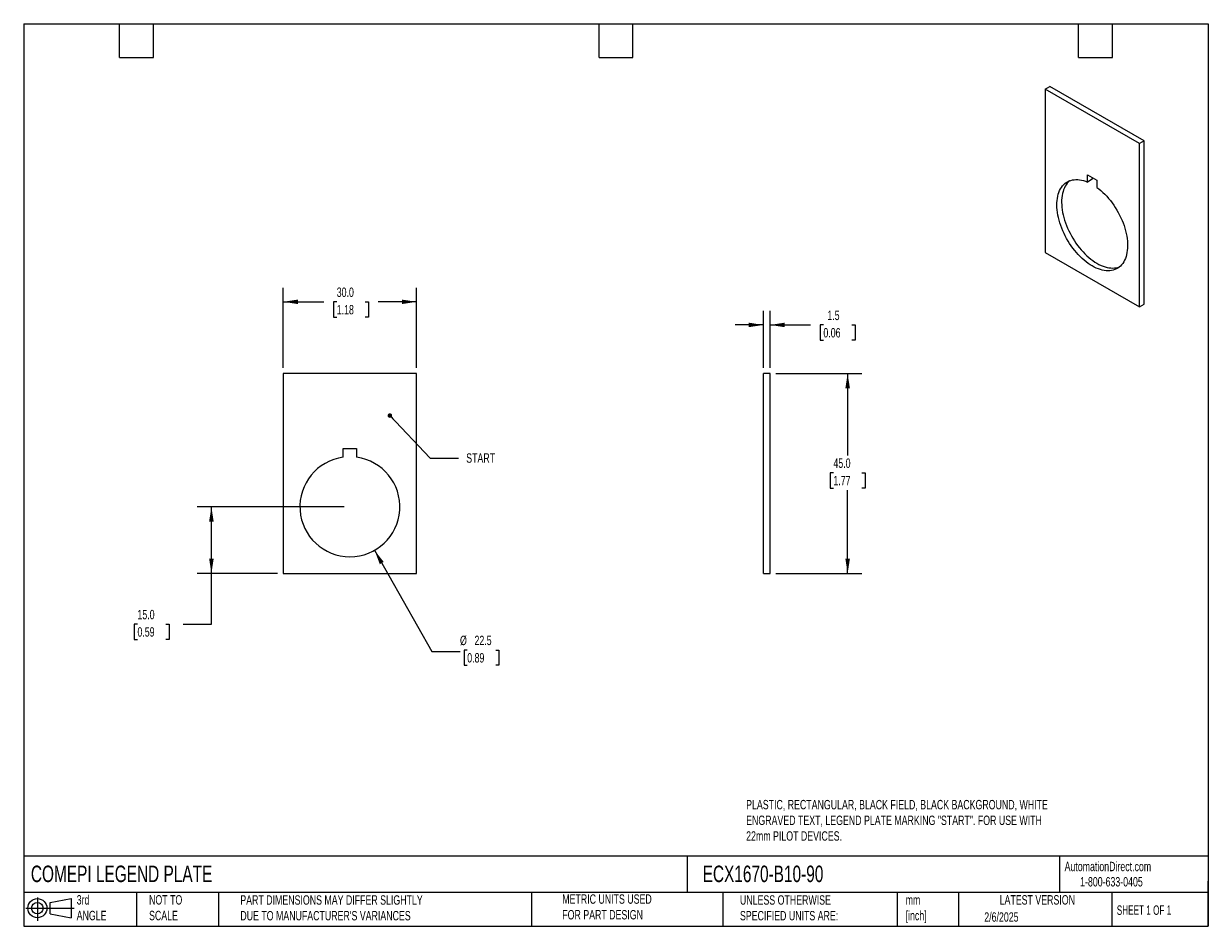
# Model space of a CAD drawing. Header units: millimetres. Extents: x 6 to 273, y 6 to 210.
import ezdxf

# ---------------------------------------------------------------- set-up
doc = ezdxf.new("R2010")
doc.units = ezdxf.units.MM
doc.linetypes.add('SLD-Solid', pattern=[0])
doc.layers.add('DIMENSIONS', color=140, linetype='SLD-Solid', lineweight=25)
doc.layers.add('TEXT', color=140, linetype='SLD-Solid', lineweight=25)
doc.layers.add('SLD-DEFPOINTS', color=7, linetype='Continuous')
doc.styles.add('SLDTEXTSTYLE0', font='TXT', dxfattribs={"width": 0.7})
doc.styles.add('SLDTEXTSTYLE1', font='TXT', dxfattribs={"width": 0.65})
doc.dimstyles.new('SLDDIMSTYLE0', dxfattribs={"dimtxt": 2.158008, "dimasz": 3.302, "dimexe": 0, "dimexo": 0.0625, "dimgap": 0.539502, "dimtad": 0, "dimtih": 1, "dimtoh": 1, "dimrnd": 1e-09, "dimzin": 4, "dimdsep": 46, "dimtxsty": 'SLDTEXTSTYLE0', "dimsah": 1, "dimcen": 0.09, "dimadec": 0, "dimazin": 1, "dimtfac": 1, "dimtofl": 0, "dimtmove": 0, "dimatfit": 3, "dimfxl": 0, "dimfrac": 2, "dimtolj": 1, "dimtzin": 12, "dimarcsym": 0})
doc.dimstyles.new('SLDDIMSTYLE1', dxfattribs={"dimtxt": 2.158008, "dimasz": 3.302, "dimexe": 0, "dimexo": 0.0625, "dimgap": 0.539502, "dimtad": 0, "dimtih": 1, "dimtoh": 1, "dimrnd": 1e-09, "dimzin": 12, "dimdsep": 46, "dimtxsty": 'SLDTEXTSTYLE0', "dimsah": 1, "dimcen": 0, "dimadec": 0, "dimazin": 3, "dimtfac": 1, "dimtofl": 0, "dimtmove": 0, "dimatfit": 3, "dimfxl": 0, "dimfrac": 2, "dimtolj": 1, "dimtzin": 12, "dimarcsym": 0})
doc.dimstyles.new('SLDDIMSTYLE2', dxfattribs={"dimtxt": 0.18, "dimasz": 1.016, "dimexe": 0, "dimexo": 0.0625, "dimgap": 0, "dimtad": 0, "dimtih": 1, "dimtoh": 1, "dimdec": 0, "dimrnd": 1e-09, "dimzin": 0, "dimdsep": 46, "dimtxsty": 'Standard', "dimblk1": 'DOT', "dimblk2": 'DOT', "dimsah": 1, "dimcen": 0.09, "dimadec": 0, "dimazin": 0, "dimtfac": 1.016, "dimtdec": 0, "dimtofl": 0, "dimtmove": 0, "dimatfit": 3, "dimldrblk": 'DOT', "dimfxl": 0, "dimfrac": 2, "dimtolj": 1, "dimtzin": 0, "dimarcsym": 0})
doc.dimstyles.new('SLDDIMSTYLE3', dxfattribs={"dimtxt": 2.158008, "dimasz": 3.302, "dimexe": 0, "dimexo": 0.0625, "dimgap": 0.539502, "dimtad": 0, "dimtih": 1, "dimtoh": 1, "dimrnd": 1e-09, "dimzin": 12, "dimdsep": 46, "dimtxsty": 'SLDTEXTSTYLE0', "dimsah": 1, "dimcen": 0.09, "dimadec": 0, "dimazin": 3, "dimtfac": 1, "dimtmove": 0, "dimatfit": 0, "dimfxl": 0, "dimfrac": 2, "dimtolj": 1, "dimtzin": 12, "dimarcsym": 0})

# ---------------------------------------------------------------- blocks, each defined once
blk = doc.blocks.new('Block11')
at = {"color": 7, "linetype": 'SLD-Solid', "lineweight": 18}
for p, q in [((0, 2.88), (10.87, 2.88)), ((2.59, 5.31), (2.59, 0)), ((5.48, 4.17), (10.18, 5.03)), ((5.48, 1.6), (5.48, 4.17)), ((10.18, 5.03), (10.18, 0.73)), ((5.48, 1.6), (10.18, 0.73))]:
    blk.add_line(p, q, dxfattribs=at)
for radius in [2.15, 1.29]:
    blk.add_circle((2.59, 2.88), radius, dxfattribs=at)
blk = doc.blocks.new('Block12')
at = {"layer": 'SLD-DEFPOINTS'}
blk.add_blockref('Block11', (0, 0), dxfattribs=at)
blk = doc.blocks.new('_D')
at = {"layer": 'DIMENSIONS'}
for p, q in [((64.79, 132.05), (64.79, 150.11)), ((94.79, 132.05), (94.79, 150.11)), ((64.79, 146.94), (73.9, 146.94)), ((76.83, 146.94), (76.1, 146.94)), ((76.1, 146.94), (76.1, 143.51)), ((83.24, 146.94), (83.96, 146.94)), ((83.96, 146.94), (83.96, 143.51)), ((94.79, 146.94), (86.16, 146.94)), ((76.1, 143.51), (76.83, 143.51)), ((83.96, 143.51), (83.24, 143.51))]:
    blk.add_line(p, q, dxfattribs=at)
for points in [[(64.79, 146.94), (68.09, 146.43), (68.09, 147.44)], [(94.79, 146.94), (91.49, 147.44), (91.49, 146.43)]]:
    blk.add_solid(points, dxfattribs=at)
at = {"layer": 'DIMENSIONS', "char_height": 2.117, "attachment_point": 1, "style": 'SLDTEXTSTYLE0'}
for s, insert in [('30.0', (76.83, 150.15)), ('1.18', (76.83, 146.23))]:
    blk.add_mtext(s, dxfattribs=dict(at, insert=insert))
blk = doc.blocks.new('_D_1')
at = {"layer": 'DIMENSIONS'}
for p, q in [((85.34, 91), (98.23, 68.25)), ((98.23, 68.25), (104.58, 68.25)), ((106.21, 68.55), (105.48, 68.55)), ((105.48, 68.55), (105.48, 65.12)), ((112.62, 68.55), (113.34, 68.55)), ((113.34, 68.55), (113.34, 65.12)), ((105.48, 65.12), (106.21, 65.12)), ((113.34, 65.12), (112.62, 65.12))]:
    blk.add_line(p, q, dxfattribs=at)
blk.add_solid([(85.34, 91), (86.52, 87.87), (87.41, 88.37)], dxfattribs=at)
at = {"layer": 'DIMENSIONS', "char_height": 2.117, "attachment_point": 1, "style": 'SLDTEXTSTYLE0'}
for s, insert in [('%%c', (104.58, 71.77)), ('22.5', (107.84, 71.77)), ('0.89', (106.21, 67.85))]:
    blk.add_mtext(s, dxfattribs=dict(at, insert=insert))
blk = doc.blocks.new('_D_2')
at = {"layer": 'DIMENSIONS'}
for p, q in [((78.52, 100.78), (45.43, 100.78)), ((48.61, 85.78), (48.61, 100.78)), ((63.52, 85.78), (45.43, 85.78)), ((48.61, 74.38), (48.61, 85.78)), ((31.96, 74.38), (31.23, 74.38)), ((31.23, 74.38), (31.23, 70.95)), ((38.37, 74.38), (39.09, 74.38)), ((39.09, 74.38), (39.09, 70.95)), ((42.26, 74.38), (48.61, 74.38)), ((31.23, 70.95), (31.96, 70.95)), ((39.09, 70.95), (38.37, 70.95))]:
    blk.add_line(p, q, dxfattribs=at)
for points in [[(48.61, 100.78), (48.1, 97.48), (49.12, 97.48)], [(48.61, 85.78), (49.12, 89.09), (48.1, 89.09)]]:
    blk.add_solid(points, dxfattribs=at)
at = {"layer": 'DIMENSIONS', "char_height": 2.117, "attachment_point": 1, "style": 'SLDTEXTSTYLE0'}
for s, insert in [('15.0', (31.96, 77.59)), ('0.59', (31.96, 73.68))]:
    blk.add_mtext(s, dxfattribs=dict(at, insert=insert))
blk = doc.blocks.new('_Dot')
at = {"color": 0, "linetype": 'ByBlock', "lineweight": -2}
blk.add_line((-0.5, 0), (-1, 0), dxfattribs=at)
at = {"color": 0, "linetype": 'ByBlock', "const_width": 0.5}
blk.add_lwpolyline([(-0.25, 0, 1), (0.25, 0, 1)], format="xyb", close=True, dxfattribs=at)
blk = doc.blocks.new('_D_3')
at = {"layer": 'DIMENSIONS'}
for p, q in [((172.88, 132.05), (172.88, 144.91)), ((174.38, 132.05), (174.38, 144.91)), ((172.88, 141.73), (166.53, 141.73)), ((174.38, 141.73), (183.46, 141.73)), ((186.39, 141.73), (185.66, 141.73)), ((185.66, 141.73), (185.66, 138.3)), ((192.8, 141.73), (193.52, 141.73)), ((193.52, 141.73), (193.52, 138.3)), ((185.66, 138.3), (186.39, 138.3)), ((193.52, 138.3), (192.8, 138.3))]:
    blk.add_line(p, q, dxfattribs=at)
for points in [[(172.88, 141.73), (169.58, 142.24), (169.58, 141.23)], [(174.38, 141.73), (177.68, 141.23), (177.68, 142.24)]]:
    blk.add_solid(points, dxfattribs=at)
at = {"layer": 'DIMENSIONS', "char_height": 2.117, "attachment_point": 1, "style": 'SLDTEXTSTYLE0'}
for s, insert in [('1.5', (187.28, 144.94)), ('0.06', (186.39, 141.03))]:
    blk.add_mtext(s, dxfattribs=dict(at, insert=insert))
blk = doc.blocks.new('_D_4')
at = {"layer": 'DIMENSIONS'}
for p, q in [((175.65, 130.78), (195.03, 130.78)), ((191.85, 130.78), (191.85, 112.37)), ((188.65, 108.45), (187.92, 108.45)), ((187.92, 108.45), (187.92, 105.02)), ((195.06, 108.45), (195.78, 108.45)), ((195.78, 108.45), (195.78, 105.02)), ((187.92, 105.02), (188.65, 105.02)), ((191.85, 85.78), (191.85, 104.54)), ((195.78, 105.02), (195.06, 105.02)), ((175.65, 85.78), (195.03, 85.78))]:
    blk.add_line(p, q, dxfattribs=at)
for points in [[(191.85, 130.78), (191.34, 127.48), (192.36, 127.48)], [(191.85, 85.78), (192.36, 89.09), (191.34, 89.09)]]:
    blk.add_solid(points, dxfattribs=at)
at = {"layer": 'DIMENSIONS', "char_height": 2.117, "attachment_point": 1, "style": 'SLDTEXTSTYLE0'}
for s, insert in [('45.0', (188.65, 111.67)), ('1.77', (188.65, 107.75))]:
    blk.add_mtext(s, dxfattribs=dict(at, insert=insert))

msp = doc.modelspace()

# ---------------------------------------------------------------- linework, layer by layer
for p, q in [((236.313, 194.813), (237.374, 195.425)), ((236.313, 194.813), (236.313, 158.069)), ((257.526, 182.567), (236.313, 194.813)), ((258.587, 183.179), (237.374, 195.425)), ((258.587, 183.179), (257.526, 182.567)), ((257.526, 145.823), (257.526, 182.567)), ((258.587, 146.435), (258.587, 183.179)), ((245.859, 173.91), (245.859, 175.543)), ((245.859, 175.543), (247.98, 174.319)), ((246.92, 174.523), (245.859, 173.91)), ((246.92, 174.931), (246.92, 174.523)), ((247.98, 174.319), (247.98, 172.686)), ((236.313, 158.069), (257.526, 145.823)), ((257.526, 145.823), (258.587, 146.435)), ((64.79, 130.784), (64.79, 85.784)), ((94.79, 130.784), (64.79, 130.784)), ((94.79, 85.784), (94.79, 130.784)), ((172.881, 85.784), (172.881, 130.784)), ((174.381, 130.784), (172.881, 130.784)), ((174.381, 85.784), (174.381, 130.784)), ((78.29, 111.933), (78.29, 113.933)), ((78.29, 113.933), (81.29, 113.933)), ((81.29, 113.933), (81.29, 111.933)), ((64.79, 85.784), (94.79, 85.784)), ((172.881, 85.784), (174.381, 85.784))]:
    msp.add_line(p, q)
at = {"flags": 128}
for points in [[(247.98, 172.686), (248.434, 172.337), (248.883, 171.962), (249.326, 171.561), (249.76, 171.135), (250.185, 170.686), (250.599, 170.215), (251, 169.724), (251.388, 169.214), (251.761, 168.688), (252.118, 168.146), (252.457, 167.592), (252.778, 167.026), (253.08, 166.45), (253.36, 165.867), (253.619, 165.279), (253.856, 164.686), (254.07, 164.093), (254.259, 163.499), (254.424, 162.908), (254.564, 162.321), (254.679, 161.74), (254.767, 161.168), (254.829, 160.606), (254.865, 160.055), (254.874, 159.519), (254.857, 158.998), (254.813, 158.495), (254.742, 158.01), (254.646, 157.547), (254.523, 157.105), (254.376, 156.687), (254.203, 156.295), (254.006, 155.928), (253.785, 155.59), (253.541, 155.28), (253.275, 155), (252.988, 154.751), (252.68, 154.533), (252.353, 154.348), (252.008, 154.196), (251.646, 154.077), (251.269, 153.991), (250.876, 153.941), (250.471, 153.924), (250.053, 153.942), (249.625, 153.993), (249.188, 154.08), (248.744, 154.199), (248.293, 154.353), (247.838, 154.539), (247.379, 154.758), (246.92, 155.008), (246.46, 155.289), (246.001, 155.599), (245.546, 155.939), (245.095, 156.306), (244.651, 156.699), (244.214, 157.117), (243.786, 157.56), (243.368, 158.024), (242.963, 158.509), (242.571, 159.013), (242.193, 159.534), (241.831, 160.071), (241.486, 160.622), (241.159, 161.184), (240.851, 161.757), (240.564, 162.338), (240.298, 162.925), (240.054, 163.516), (239.834, 164.11), (239.636, 164.704), (239.464, 165.296), (239.316, 165.884), (239.193, 166.467), (239.097, 167.042), (239.026, 167.608), (238.982, 168.162), (238.965, 168.703), (238.974, 169.229), (239.01, 169.738), (239.072, 170.229), (239.16, 170.699), (239.275, 171.147), (239.415, 171.573), (239.58, 171.973), (239.77, 172.348), (239.983, 172.695), (240.22, 173.014), (240.479, 173.304), (240.76, 173.562), (241.061, 173.79), (241.382, 173.985), (241.721, 174.148), (242.078, 174.278), (242.451, 174.373), (242.839, 174.435), (243.241, 174.462), (243.654, 174.455), (244.079, 174.414), (244.514, 174.339), (244.956, 174.229), (245.405, 174.086), (245.859, 173.91)], [(241.85, 174.2), (241.82, 174.175), (241.54, 173.916), (241.28, 173.626), (241.044, 173.308), (240.83, 172.96), (240.641, 172.586), (240.476, 172.185), (240.336, 171.76), (240.221, 171.311), (240.133, 170.841), (240.071, 170.35), (240.035, 169.841), (240.026, 169.315), (240.043, 168.774), (240.087, 168.22), (240.158, 167.655), (240.254, 167.079), (240.376, 166.497), (240.524, 165.908), (240.697, 165.316), (240.894, 164.722), (241.115, 164.129), (241.359, 163.537), (241.625, 162.95), (241.912, 162.369), (242.22, 161.797), (242.546, 161.234), (242.891, 160.683), (243.253, 160.146), (243.631, 159.625), (244.024, 159.121), (244.429, 158.636), (244.847, 158.172), (245.275, 157.73), (245.712, 157.311), (246.156, 156.918), (246.607, 156.551), (247.062, 156.212), (247.52, 155.901), (247.98, 155.62), (248.44, 155.37), (248.899, 155.151), (249.354, 154.965), (249.804, 154.812), (250.249, 154.692), (250.686, 154.606), (251.114, 154.554), (251.531, 154.536), (251.937, 154.553), (252.329, 154.604), (252.707, 154.689), (253.049, 154.8)]]:
    msp.add_lwpolyline(points, dxfattribs=at)
msp.add_arc((79.79, 100.784), 11.25, 97.66226, 82.33774)
at = {"layer": 'TEXT'}
for p, q in [((6.35, 209.55), (273.05, 209.55)), ((6.35, 209.55), (6.35, 6.35)), ((27.94, 201.93), (27.94, 209.55)), ((35.56, 201.93), (35.56, 209.55)), ((135.89, 201.93), (135.89, 209.55)), ((143.51, 201.93), (143.51, 209.55)), ((243.84, 201.93), (243.84, 209.55)), ((251.46, 201.93), (251.46, 209.55)), ((273.05, 209.55), (273.05, 6.35)), ((27.94, 201.93), (35.56, 201.93)), ((135.89, 201.93), (143.51, 201.93)), ((243.84, 201.93), (251.46, 201.93)), ((273.05, 22.126), (6.35, 22.126)), ((155.759, 22.126), (155.759, 13.97)), ((239.575, 22.126), (239.575, 13.97)), ((273.05, 6.35), (273.05, 16.51)), ((273.05, 13.97), (6.35, 13.97)), ((31.75, 13.97), (31.75, 6.35)), ((50.212, 13.97), (50.212, 6.35)), ((120.646, 13.97), (120.646, 6.35)), ((163.78, 13.97), (163.78, 6.35)), ((203.024, 13.97), (203.024, 6.35)), ((216.812, 13.97), (216.812, 6.35)), ((251.349, 13.97), (251.349, 6.35)), ((6.35, 6.35), (273.05, 6.35))]:
    msp.add_line(p, q, dxfattribs=at)

# ---------------------------------------------------------------- block references
at = {"layer": 'SLD-DEFPOINTS'}
msp.add_blockref('Block12', (6.838, 7.554), dxfattribs=at)

# ---------------------------------------------------------------- texts
at = {"layer": 'TEXT'}
for s, insert, char_height, attachment_point, style in [('START', (109.226, 112.825), 2.1167, 2, 'SLDTEXTSTYLE0'), ('PLASTIC, RECTANGULAR, BLACK FIELD, BLACK BACKGROUND, WHITE ^JENGRAVED TEXT, LEGEND PLATE MARKING "START". FOR USE WITH ^J22mm PILOT DEVICES.', (169.001, 34.801), 2.116667, 1, 'SLDTEXTSTYLE0'), ('COMEPI LEGEND PLATE', (7.966, 20.011), 3.70417, 1, 'SLDTEXTSTYLE0'), ('ECX1670-B10-90', (159.208, 20.011), 3.70417, 1, 'SLDTEXTSTYLE0'), ('AutomationDirect.com', (240.695, 20.877), 2.11667, 1, 'SLDTEXTSTYLE0'), ('1-800-633-0405', (244.192, 17.437), 2.11667, 1, 'SLDTEXTSTYLE0'), ('3rd^JANGLE', (18.282, 13.367), 2.1167, 1, 'SLDTEXTSTYLE0'), ('NOT TO^JSCALE', (34.575, 13.367), 2.11667, 1, 'SLDTEXTSTYLE0'), ("PART DIMENSIONS MAY DIFFER SLIGHTLY ^JDUE TO MANUFACTURER'S VARIANCES", (55.119, 13.33), 2.11667, 1, 'SLDTEXTSTYLE0'), ('METRIC UNITS USED ^JFOR PART DESIGN', (127.604, 13.546), 2.11667, 1, 'SLDTEXTSTYLE0'), ('UNLESS OTHERWISE ^JSPECIFIED UNITS ARE:', (167.608, 13.331), 2.11667, 1, 'SLDTEXTSTYLE0'), ('LATEST VERSION', (234.552, 13.364), 2.11667, 2, 'SLDTEXTSTYLE0'), ('mm^J[inch]', (204.907, 13.357), 2.1167, 1, 'SLDTEXTSTYLE0'), ('SHEET 1 OF 1', (252.441, 11.051), 2.11667, 1, 'SLDTEXTSTYLE1'), ('2/6/2025', (222.613, 9.503), 2.1167, 1, 'SLDTEXTSTYLE0')]:
    msp.add_mtext(s, dxfattribs=dict(at, insert=insert, char_height=char_height, attachment_point=attachment_point, style=style))

# ---------------------------------------------------------------- dimensions: what is measured, and where the dimension line sits
at = {"layer": 'DIMENSIONS'}
for base, p1, p2, dimstyle, picture, middle in [((64.79, 146.935), (94.79, 130.784), (64.79, 130.784), 'SLDDIMSTYLE0', '_D', (80.033, 146.935)), ((172.881, 141.733), (174.381, 130.784), (172.881, 130.784), 'SLDDIMSTYLE3', '_D_3', (189.593, 141.733))]:
    dim = msp.add_linear_dim(base=base, p1=p1, p2=p2, dimstyle=dimstyle, dxfattribs=at)
    dim.commit()
    dim.dimension.update_dxf_attribs({"geometry": picture, "text_midpoint": middle, "dimtype": 160})
for base, p1, p2, picture, middle in [((191.852, 130.784), (174.381, 85.784), (174.381, 130.784), '_D_4', (191.852, 108.454)), ((48.61, 100.784), (64.79, 85.784), (79.79, 100.784), '_D_2', (48.61, 74.381))]:
    dim = msp.add_linear_dim(base=base, p1=p1, p2=p2, angle=90, dimstyle='SLDDIMSTYLE0', dxfattribs=at)
    dim.commit()
    dim.dimension.update_dxf_attribs({"geometry": picture, "text_midpoint": middle, "dimtype": 160})
dim = msp.add_diameter_dim_2p(p1=(74.243, 110.571), p2=(85.337, 90.996), dimstyle='SLDDIMSTYLE1', dxfattribs=at)
dim.commit()
dim.dimension.update_dxf_attribs({"geometry": '_D_1', "text_midpoint": (109.412, 68.25), "dimtype": 163})

# ---------------------------------------------------------------- leaders
at = {"layer": 'TEXT'}
msp.add_leader([(88.788, 121.326), (97.867, 111.773), (104.217, 111.773)], dimstyle='SLDDIMSTYLE2', dxfattribs=at)

doc.saveas('drawing.dxf')
